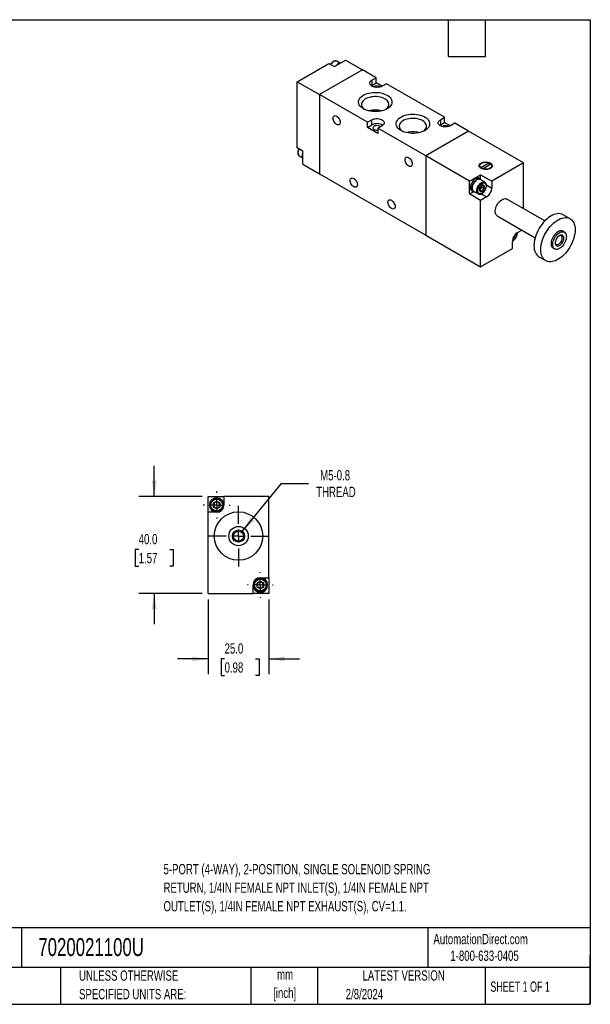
# Model space of a CAD drawing. Header units: millimetres. Extents: x 13 to 546, y 13 to 419.
# Tile 2 of 2: x 311 to 546, y 13 to 419. Entities that reach past the tile are written whole.
import ezdxf

# ---------------------------------------------------------------- set-up
doc = ezdxf.new("R2010")
doc.units = ezdxf.units.MM
doc.header["$LTSCALE"] = 2
doc.linetypes.add('CENTERX2', pattern=[20.32, 12.7, -2.54, 2.54, -2.54])
doc.layers.add('CENTER', color=40, linetype='CENTERX2')
doc.layers.add('DIMENSIONS', color=140, linetype='Continuous', lineweight=25)
doc.layers.add('TEXT', color=140, linetype='Continuous', lineweight=25)
doc.styles.add('SLDTEXTSTYLE0', font='TXT', dxfattribs={"width": 0.7})
doc.styles.add('SLDTEXTSTYLE1', font='TXT', dxfattribs={"width": 0.65})
doc.dimstyles.new('SLDDIMSTYLE0', dxfattribs={"dimtxt": 4.316016, "dimasz": 6.604, "dimexe": 0, "dimexo": 0.0625, "dimgap": 1.079004, "dimtad": 0, "dimtih": 1, "dimtoh": 1, "dimrnd": 1e-09, "dimzin": 4, "dimdsep": 46, "dimtxsty": 'SLDTEXTSTYLE0', "dimsah": 1, "dimcen": 0.09, "dimadec": 0, "dimazin": 1, "dimtfac": 1, "dimtmove": 0, "dimatfit": 0, "dimfxl": 0, "dimfrac": 2, "dimtolj": 1, "dimtzin": 12, "dimarcsym": 0})
doc.dimstyles.new('SLDDIMSTYLE5', dxfattribs={"dimtxt": 4.316016, "dimasz": 6.604, "dimexe": 0, "dimexo": 0.0625, "dimgap": 1.079004, "dimtad": 0, "dimtih": 1, "dimtoh": 1, "dimrnd": 1e-09, "dimzin": 12, "dimdsep": 46, "dimtxsty": 'SLDTEXTSTYLE0', "dimsah": 1, "dimcen": 0, "dimadec": 0, "dimazin": 3, "dimtfac": 1, "dimtofl": 0, "dimtmove": 0, "dimatfit": 3, "dimfxl": 0, "dimfrac": 2, "dimtolj": 1, "dimtzin": 12, "dimarcsym": 0})

# ---------------------------------------------------------------- blocks, each defined once
blk = doc.blocks.new('_D_10')
at = {"layer": 'DIMENSIONS'}
for p, q in [((388.49, 179.73), (388.49, 148.91)), ((413.49, 179.73), (413.49, 148.91)), ((388.49, 155.26), (375.79, 155.26)), ((395.25, 155.26), (393.8, 155.26)), ((393.8, 155.26), (393.8, 148.4)), ((408.07, 155.26), (409.52, 155.26)), ((409.52, 155.26), (409.52, 148.4)), ((413.49, 155.26), (426.19, 155.26)), ((393.8, 148.4), (395.25, 148.4)), ((409.52, 148.4), (408.07, 148.4))]:
    blk.add_line(p, q, dxfattribs=at)
for points in [[(388.49, 155.26), (381.89, 156.28), (381.89, 154.25)], [(413.49, 155.26), (420.1, 154.25), (420.1, 156.28)]]:
    blk.add_solid(points, dxfattribs=at)
at = {"layer": 'DIMENSIONS', "char_height": 4.233, "attachment_point": 1, "style": 'SLDTEXTSTYLE0'}
for s, insert in [('25.0', (395.25, 161.69)), ('0.98', (395.25, 153.86))]:
    blk.add_mtext(s, dxfattribs=dict(at, insert=insert))
blk = doc.blocks.new('_D_11')
at = {"layer": 'DIMENSIONS'}
for p, q in [((366.23, 222.27), (366.23, 234.97)), ((385.95, 222.27), (359.88, 222.27)), ((359.82, 200.4), (358.37, 200.4)), ((358.37, 200.4), (358.37, 193.54)), ((372.64, 200.4), (374.09, 200.4)), ((374.09, 200.4), (374.09, 193.54)), ((358.37, 193.54), (359.82, 193.54)), ((374.09, 193.54), (372.64, 193.54)), ((385.95, 182.27), (359.88, 182.27)), ((366.23, 182.27), (366.23, 169.57))]:
    blk.add_line(p, q, dxfattribs=at)
for points in [[(366.23, 222.27), (367.25, 228.87), (365.22, 228.87)], [(366.23, 182.27), (365.22, 175.67), (367.25, 175.67)]]:
    blk.add_solid(points, dxfattribs=at)
at = {"layer": 'DIMENSIONS', "char_height": 4.233, "attachment_point": 1, "style": 'SLDTEXTSTYLE0'}
for s, insert in [('40.0', (359.82, 206.82)), ('1.57', (359.82, 199))]:
    blk.add_mtext(s, dxfattribs=dict(at, insert=insert))
blk = doc.blocks.new('_D_12')
at = {"layer": 'DIMENSIONS'}
for p, q in [((402.57, 207.91), (418.75, 227.72)), ((418.75, 227.72), (429.87, 227.72))]:
    blk.add_line(p, q, dxfattribs=at)
blk.add_solid([(402.57, 207.91), (407.54, 212.38), (405.96, 213.66)], dxfattribs=at)
at = {"layer": 'DIMENSIONS', "char_height": 4.233, "attachment_point": 1, "style": 'SLDTEXTSTYLE0'}
for s, insert in [('M5-0.8', (434.68, 233.18)), ('THREAD', (433.04, 226.32))]:
    blk.add_mtext(s, dxfattribs=dict(at, insert=insert))
blk = doc.blocks.new('SW_CENTERMARKSYMBOL_4')
at = {"layer": 'CENTER', "color": 0}
for p, q in [((0, 5.08), (0, 5.29)), ((-5.08, 0), (-5.29, 0)), ((0, 0), (-2.54, 0)), ((0, 0), (0, 2.54)), ((0, 0), (0, -2.54)), ((0, 0), (2.54, 0)), ((5.08, 0), (5.29, 0)), ((0, -5.08), (0, -5.29))]:
    blk.add_line(p, q, dxfattribs=at)
blk = doc.blocks.new('SW_CENTERMARKSYMBOL_5')
at = {"layer": 'CENTER', "color": 0}
for p, q in [((0, 5.08), (0, 5.54)), ((-5.08, 0), (-5.54, 0)), ((0, 0), (-2.54, 0)), ((0, 0), (0, 2.54)), ((0, 0), (0, -2.54)), ((0, 0), (2.54, 0)), ((5.08, 0), (5.54, 0)), ((0, -5.08), (0, -5.54))]:
    blk.add_line(p, q, dxfattribs=at)
blk = doc.blocks.new('SW_CENTERMARKSYMBOL_6')
at = {"layer": 'CENTER', "color": 0}
for p, q in [((0, 5.08), (0, 12.54)), ((-5.08, 0), (-12.54, 0)), ((0, 0), (-2.54, 0)), ((0, 0), (0, 2.54)), ((0, 0), (0, -2.54)), ((0, 0), (2.54, 0)), ((5.08, 0), (12.54, 0)), ((0, -5.08), (0, -12.54))]:
    blk.add_line(p, q, dxfattribs=at)

msp = doc.modelspace()

# ---------------------------------------------------------------- linework, layer by layer
for p, q in [((440.558, 399.743), (445.154, 402.396)), ((445.154, 402.396), (452.084, 398.396)), ((425.214, 393.497), (438.295, 401.049)), ((452.084, 398.396), (434.406, 388.191)), ((438.295, 401.049), (440.558, 399.743)), ((442.889, 401.164), (441.579, 401.92)), ((457.741, 395.13), (452.084, 398.396)), ((455.973, 394.11), (457.741, 395.13)), ((457.741, 393.007), (457.741, 395.13)), ((425.214, 366.143), (425.214, 393.497)), ((425.214, 393.497), (434.406, 388.191)), ((455.973, 391.987), (455.724, 391.823)), ((455.973, 394.11), (455.973, 391.987)), ((455.973, 391.987), (457.741, 393.007)), ((460.143, 391.62), (457.741, 393.007)), ((461.983, 392.681), (460.215, 391.66)), ((486.025, 378.802), (461.983, 392.681)), ((434.406, 388.191), (434.406, 355.529)), ((454.205, 376.761), (434.406, 388.191)), ((484.257, 377.781), (486.025, 378.802)), ((486.025, 376.679), (486.025, 378.802)), ((454.205, 376.761), (455.973, 377.781)), ((454.205, 374.638), (454.205, 376.761)), ((454.205, 374.638), (455.973, 375.658)), ((458.448, 372.189), (454.205, 374.638)), ((455.973, 375.658), (455.973, 377.781)), ((460.215, 375.332), (458.448, 374.312)), ((478.247, 362.882), (458.448, 374.312)), ((458.448, 374.312), (458.448, 372.189)), ((484.257, 375.658), (484.008, 375.495)), ((484.257, 377.781), (484.257, 375.658)), ((484.257, 375.658), (486.025, 376.679)), ((488.428, 375.292), (486.025, 376.679)), ((490.267, 376.353), (488.5, 375.332)), ((495.924, 373.087), (490.267, 376.353)), ((495.924, 373.087), (478.247, 362.882)), ((518.552, 360.025), (495.924, 373.087)), ((427.476, 364.837), (425.214, 366.143)), ((426.102, 362.863), (427.411, 362.107)), ((427.476, 359.529), (427.476, 364.837)), ((478.247, 362.882), (478.247, 330.22)), ((496.278, 352.473), (478.247, 362.882)), ((427.476, 359.529), (434.406, 355.529)), ((500.474, 358.584), (500.368, 358.404)), ((500.474, 358.812), (500.474, 358.223)), ((504.353, 360.016), (500.889, 358.016)), ((500.889, 357.822), (500.889, 358.016)), ((501.596, 357.608), (505.06, 359.608)), ((504.353, 360.016), (504.353, 359.2)), ((518.552, 360.025), (505.47, 352.473)), ((505.474, 358.223), (505.474, 358.812)), ((505.58, 358.404), (505.474, 358.584)), ((518.552, 341.129), (518.552, 360.025)), ((434.406, 355.529), (478.247, 330.22)), ((496.278, 352.473), (500.874, 355.126)), ((500.818, 353.315), (500.253, 353.642)), ((500.874, 355.126), (505.47, 352.473)), ((500.874, 353.281), (500.874, 355.126)), ((501.596, 357.608), (501.452, 357.525)), ((501.596, 357.608), (501.596, 357.472)), ((496.278, 347.165), (496.278, 352.473)), ((502.603, 351.997), (500.693, 353.099)), ((501.404, 349.944), (500.962, 349.394)), ((501.404, 350.533), (501.397, 350.659)), ((501.404, 350.649), (501.404, 350.533)), ((501.404, 350.533), (501.404, 349.944)), ((501.404, 349.944), (502.315, 349.418)), ((503.239, 350.903), (505.47, 349.615)), ((505.47, 352.473), (505.47, 349.615)), ((496.278, 347.165), (497.876, 348.088)), ((500.874, 344.512), (496.278, 347.165)), ((497.253, 348.445), (497.819, 348.119)), ((497.944, 348.335), (499.853, 347.233)), ((500.962, 349.394), (500.521, 348.845)), ((500.521, 348.845), (501.431, 348.319)), ((503.349, 345.941), (500.874, 344.512)), ((501.118, 347.228), (503.349, 345.941)), ((500.874, 317.158), (500.874, 344.512)), ((527.353, 336.048), (511.713, 345.077)), ((507.713, 338.148), (523.353, 329.119)), ((537.764, 336.965), (534.936, 338.598)), ((478.247, 330.22), (500.874, 317.158)), ((514.775, 329.975), (515.043, 329.82)), ((515.043, 329.82), (514.991, 330.237)), ((515.862, 331.103), (515.9, 330.894)), ((516.077, 331.242), (517.877, 332.281)), ((535.401, 331.402), (534.764, 331.769)), ((513.956, 324.71), (513.956, 327.567)), ((514.156, 328.722), (514.159, 328.72)), ((500.874, 317.158), (513.956, 324.71)), ((524.937, 321.277), (527.765, 319.644)), ((530.765, 324.841), (531.401, 324.473)), ((388.492, 215.771), (388.492, 222.271)), ((388.492, 222.271), (394.992, 222.271)), ((394.992, 222.271), (394.992, 218.771)), ((413.492, 222.271), (394.992, 222.271)), ((413.492, 188.771), (413.492, 222.271)), ((391.992, 215.771), (388.492, 215.771)), ((388.492, 182.271), (388.492, 215.771)), ((409.992, 188.771), (413.492, 188.771)), ((413.492, 188.771), (413.492, 182.271)), ((406.992, 182.271), (406.992, 185.771)), ((388.492, 182.271), (406.992, 182.271)), ((413.492, 182.271), (406.992, 182.271))]:
    msp.add_line(p, q)
at = {"flags": 128}
for points in [[(441.579, 401.92), (441.285, 402.029), (440.948, 402.042), (440.584, 401.96), (440.204, 401.784), (439.825, 401.522), (439.46, 401.183), (439.124, 400.782), (439.018, 400.632)], [(460.215, 391.66), (459.79, 391.456), (459.306, 391.301), (458.781, 391.199), (458.233, 391.155), (457.68, 391.17), (457.141, 391.243), (456.634, 391.372), (456.178, 391.553), (455.786, 391.779), (455.473, 392.042), (455.25, 392.335), (455.123, 392.646), (455.097, 392.965), (455.174, 393.281), (455.35, 393.585), (455.619, 393.864), (455.973, 394.11)], [(452.508, 382.312), (451.945, 382.68), (451.465, 383.085), (451.075, 383.52), (450.78, 383.98), (450.586, 384.458), (450.494, 384.945), (450.507, 385.436), (450.625, 385.921), (450.845, 386.395), (451.164, 386.849), (451.577, 387.278), (452.079, 387.674), (452.661, 388.031), (453.314, 388.344), (454.029, 388.609), (454.796, 388.821), (455.601, 388.977), (456.434, 389.074), (457.281, 389.112), (458.129, 389.089), (458.967, 389.007), (459.78, 388.865), (460.557, 388.667), (461.286, 388.415), (461.956, 388.114), (462.557, 387.767), (463.08, 387.38), (463.516, 386.959), (463.859, 386.511), (464.104, 386.041), (464.247, 385.558), (464.286, 385.068), (464.221, 384.579), (464.052, 384.098), (463.782, 383.633), (463.415, 383.191), (462.957, 382.778), (462.414, 382.401), (461.795, 382.065), (461.109, 381.775), (460.367, 381.536), (459.58, 381.352), (458.759, 381.225), (457.918, 381.158), (457.068, 381.15), (456.224, 381.203), (455.397, 381.315), (454.6, 381.485), (453.845, 381.711), (453.145, 381.988), (452.508, 382.312)], [(461.777, 382.056), (462.104, 382.315), (462.481, 382.702), (462.763, 383.116), (462.946, 383.548), (463.024, 383.99), (462.998, 384.434), (462.867, 384.872), (462.634, 385.295), (462.304, 385.697), (461.882, 386.068), (461.376, 386.403), (460.795, 386.695), (460.152, 386.939), (459.456, 387.13), (458.723, 387.265), (457.964, 387.34), (457.194, 387.355), (456.429, 387.31), (455.681, 387.205), (454.964, 387.041), (454.293, 386.824), (453.68, 386.555), (453.136, 386.241), (452.67, 385.887), (452.293, 385.499), (452.011, 385.086), (451.828, 384.654), (451.75, 384.212), (451.776, 383.768), (451.907, 383.33), (452.14, 382.906), (452.47, 382.505), (452.893, 382.133), (452.997, 382.056)], [(441.477, 375.862), (441.147, 376.095), (440.833, 376.403), (440.551, 376.77), (440.316, 377.177), (440.139, 377.605), (440.029, 378.03), (439.992, 378.433), (440.029, 378.794), (440.139, 379.093), (440.316, 379.316), (440.551, 379.451), (440.833, 379.493), (441.147, 379.439), (441.477, 379.291), (441.808, 379.057), (442.121, 378.749), (442.403, 378.382), (442.638, 377.975), (442.815, 377.548), (442.925, 377.122), (442.962, 376.719), (442.925, 376.359), (442.815, 376.06), (442.638, 375.837), (442.403, 375.701), (442.121, 375.659), (441.808, 375.714), (441.477, 375.862)], [(455.973, 377.781), (456.399, 377.986), (456.882, 378.141), (457.407, 378.243), (457.956, 378.287), (458.509, 378.272), (459.048, 378.199), (459.554, 378.07), (460.011, 377.889), (460.402, 377.663), (460.715, 377.4), (460.939, 377.107), (461.065, 376.796), (461.091, 376.477), (461.014, 376.16), (460.839, 375.857), (460.569, 375.578), (460.215, 375.332)], [(468.064, 373.332), (467.502, 373.699), (467.022, 374.104), (466.631, 374.54), (466.337, 375), (466.142, 375.477), (466.051, 375.965), (466.064, 376.455), (466.181, 376.941), (466.401, 377.414), (466.72, 377.869), (467.134, 378.297), (467.635, 378.693), (468.217, 379.051), (468.87, 379.364), (469.586, 379.628), (470.352, 379.84), (471.158, 379.996), (471.99, 380.094), (472.837, 380.131), (473.686, 380.109), (474.523, 380.026), (475.337, 379.885), (476.114, 379.687), (476.843, 379.435), (477.513, 379.133), (478.114, 378.786), (478.636, 378.4), (479.072, 377.979), (479.415, 377.53), (479.66, 377.061), (479.803, 376.577), (479.843, 376.087), (479.777, 375.598), (479.608, 375.118), (479.338, 374.653), (478.971, 374.21), (478.513, 373.797), (477.97, 373.42), (477.351, 373.084), (476.666, 372.795), (475.923, 372.556), (475.136, 372.372), (474.316, 372.245), (473.474, 372.177), (472.625, 372.17), (471.78, 372.222), (470.953, 372.335), (470.156, 372.505), (469.402, 372.73), (468.701, 373.007), (468.064, 373.332)], [(477.333, 373.075), (477.66, 373.334), (478.037, 373.722), (478.32, 374.135), (478.502, 374.567), (478.581, 375.009), (478.554, 375.453), (478.424, 375.891), (478.191, 376.315), (477.86, 376.716), (477.438, 377.088), (476.932, 377.423), (476.352, 377.715), (475.708, 377.959), (475.013, 378.15), (474.279, 378.284), (473.52, 378.36), (472.751, 378.375), (471.985, 378.329), (471.237, 378.224), (470.521, 378.061), (469.85, 377.843), (469.236, 377.575), (468.692, 377.26), (468.227, 376.906), (467.849, 376.519), (467.567, 376.105), (467.385, 375.674), (467.306, 375.231), (467.332, 374.787), (467.463, 374.349), (467.696, 373.926), (468.027, 373.524), (468.449, 373.153), (468.554, 373.075)], [(459.509, 374.924), (459.398, 375.018), (459.105, 375.186), (458.749, 375.308), (458.352, 375.375), (457.939, 375.382), (457.535, 375.33), (457.167, 375.222), (456.856, 375.064), (456.624, 374.866), (456.484, 374.642), (456.445, 374.404), (456.51, 374.168), (456.674, 373.949), (456.927, 373.76), (456.927, 373.76)], [(488.5, 375.332), (488.074, 375.128), (487.59, 374.973), (487.065, 374.871), (486.517, 374.827), (485.964, 374.842), (485.425, 374.915), (484.919, 375.044), (484.462, 375.224), (484.07, 375.45), (483.758, 375.714), (483.534, 376.006), (483.407, 376.318), (483.382, 376.637), (483.458, 376.953), (483.634, 377.256), (483.903, 377.536), (484.257, 377.781)], [(425.936, 365.726), (425.86, 365.559), (425.68, 365.067), (425.569, 364.582), (425.532, 364.122), (425.569, 363.706), (425.68, 363.348), (425.86, 363.064), (426.101, 362.863), (426.102, 362.863)], [(471.176, 358.717), (470.845, 358.951), (470.531, 359.259), (470.25, 359.626), (470.015, 360.033), (469.838, 360.46), (469.728, 360.886), (469.691, 361.289), (469.728, 361.649), (469.838, 361.948), (470.015, 362.171), (470.25, 362.307), (470.531, 362.349), (470.845, 362.294), (471.176, 362.146), (471.506, 361.913), (471.82, 361.605), (472.101, 361.238), (472.337, 360.831), (472.513, 360.403), (472.623, 359.978), (472.661, 359.574), (472.623, 359.214), (472.513, 358.915), (472.337, 358.692), (472.101, 358.557), (471.82, 358.515), (471.506, 358.569), (471.176, 358.717)], [(501.065, 357.71), (500.729, 357.946), (500.48, 358.216), (500.326, 358.508), (500.274, 358.812), (500.326, 359.116), (500.48, 359.409), (500.729, 359.678), (501.065, 359.914), (501.474, 360.108), (501.941, 360.252), (502.447, 360.341), (502.974, 360.371), (503.501, 360.341), (504.007, 360.252), (504.474, 360.108), (504.883, 359.914), (505.219, 359.678), (505.469, 359.409), (505.622, 359.116), (505.674, 358.812), (505.622, 358.508), (505.469, 358.216), (505.219, 357.946), (504.883, 357.71), (504.474, 357.516), (504.007, 357.372), (503.501, 357.283), (502.974, 357.254), (502.447, 357.283), (501.941, 357.372), (501.474, 357.516), (501.065, 357.71)], [(500.889, 358.016), (500.646, 358.286), (500.507, 358.578), (500.477, 358.881), (500.557, 359.181), (500.745, 359.465), (501.03, 359.72), (501.402, 359.934), (501.843, 360.099), (502.335, 360.207), (502.854, 360.254), (503.379, 360.236), (503.886, 360.156), (504.353, 360.016)], [(505.06, 359.608), (505.302, 359.339), (505.441, 359.046), (505.471, 358.743), (505.391, 358.443), (505.204, 358.159), (504.918, 357.905), (504.546, 357.69), (504.105, 357.525), (503.614, 357.417), (503.094, 357.371), (502.569, 357.388), (502.062, 357.468), (501.596, 357.608)], [(504.497, 359.283), (504.474, 359.292), (504.353, 359.336)], [(448.548, 350.141), (448.218, 350.375), (447.904, 350.683), (447.622, 351.05), (447.387, 351.457), (447.21, 351.884), (447.1, 352.31), (447.063, 352.713), (447.1, 353.073), (447.21, 353.372), (447.387, 353.595), (447.622, 353.731), (447.904, 353.773), (448.218, 353.718), (448.548, 353.571), (448.879, 353.337), (449.192, 353.029), (449.474, 352.662), (449.709, 352.255), (449.886, 351.828), (449.996, 351.402), (450.033, 350.999), (449.996, 350.639), (449.886, 350.34), (449.709, 350.117), (449.474, 349.981), (449.192, 349.939), (448.879, 349.993), (448.548, 350.141)], [(500.253, 353.642), (500.182, 353.679), (499.87, 353.771), (499.519, 353.77), (499.143, 353.677), (498.753, 353.493), (498.363, 353.226), (497.986, 352.885), (497.636, 352.482), (497.324, 352.029), (497.06, 351.543), (496.854, 351.039), (496.712, 350.536), (496.641, 350.05), (496.641, 349.598), (496.712, 349.195), (496.854, 348.855), (497.06, 348.59), (497.253, 348.445)], [(501.293, 352.753), (501.217, 352.905), (501.011, 353.171), (500.748, 353.352), (500.435, 353.444), (500.085, 353.444), (499.708, 353.35), (499.318, 353.167), (498.929, 352.9), (498.552, 352.559), (498.202, 352.155), (497.889, 351.702), (497.626, 351.216), (497.42, 350.713), (497.278, 350.21), (497.206, 349.724), (497.206, 349.272), (497.278, 348.869), (497.42, 348.529), (497.626, 348.264), (497.889, 348.082), (498.202, 347.99), (498.543, 347.989)], [(500.693, 353.099), (500.399, 353.208), (500.063, 353.221), (499.698, 353.138), (499.318, 352.963), (498.939, 352.7), (498.574, 352.362), (498.238, 351.96), (497.943, 351.511), (497.702, 351.031), (497.522, 350.539), (497.411, 350.054), (497.374, 349.594), (497.411, 349.178), (497.522, 348.821), (497.702, 348.536), (497.943, 348.335), (497.944, 348.335)], [(499.877, 347.22), (499.853, 347.233), (499.611, 347.434), (499.431, 347.718), (499.32, 348.076), (499.283, 348.492), (499.32, 348.952), (499.431, 349.437), (499.611, 349.929), (499.853, 350.409), (500.147, 350.858), (500.484, 351.26), (500.848, 351.598), (501.228, 351.86), (501.607, 352.036), (501.972, 352.119), (502.308, 352.106), (502.603, 351.997)], [(501.44, 348.297), (501.719, 348.503), (501.978, 348.782), (502.196, 349.113), (502.359, 349.473), (502.453, 349.834), (502.472, 350.17), (502.415, 350.456), (502.285, 350.67), (502.093, 350.797), (501.852, 350.827), (501.581, 350.758), (501.299, 350.595), (501.027, 350.351), (500.787, 350.042), (500.594, 349.694), (500.465, 349.33), (500.407, 348.978), (500.426, 348.664), (500.521, 348.412), (500.683, 348.24), (500.902, 348.161), (501.161, 348.18), (501.44, 348.297)], [(502.603, 351.997), (502.603, 351.996), (502.636, 351.976)], [(464.105, 341.161), (463.774, 341.394), (463.46, 341.702), (463.179, 342.069), (462.944, 342.476), (462.767, 342.904), (462.657, 343.33), (462.62, 343.733), (462.657, 344.093), (462.767, 344.392), (462.944, 344.615), (463.179, 344.751), (463.46, 344.792), (463.774, 344.738), (464.105, 344.59), (464.435, 344.356), (464.749, 344.048), (465.03, 343.682), (465.266, 343.274), (465.442, 342.847), (465.552, 342.421), (465.589, 342.018), (465.552, 341.658), (465.442, 341.359), (465.266, 341.136), (465.03, 341), (464.749, 340.959), (464.435, 341.013), (464.105, 341.161)], [(507.713, 338.148), (507.596, 338.224), (507.322, 338.487), (507.111, 338.83), (506.967, 339.245), (506.894, 339.722), (506.894, 340.248), (506.967, 340.809), (507.111, 341.39), (507.322, 341.978), (507.596, 342.556), (507.924, 343.11), (508.299, 343.625), (508.71, 344.087), (509.147, 344.486), (509.599, 344.81), (510.054, 345.052), (510.5, 345.204), (510.925, 345.263), (511.32, 345.228), (511.672, 345.099), (511.713, 345.077)], [(534.936, 338.598), (534.808, 338.668), (534.264, 338.893), (533.677, 339.027), (533.05, 339.066), (532.392, 339.013), (531.709, 338.866), (531.007, 338.627), (530.294, 338.299), (529.578, 337.886), (528.865, 337.391), (528.164, 336.819), (527.48, 336.177), (526.822, 335.471), (526.196, 334.708), (525.608, 333.896), (525.064, 333.044), (524.571, 332.159), (524.133, 331.252), (523.754, 330.331), (523.438, 329.407), (523.189, 328.487), (523.01, 327.583), (522.901, 326.703), (522.865, 325.856), (522.901, 325.051), (523.01, 324.296), (523.189, 323.598), (523.438, 322.966), (523.754, 322.406), (524.133, 321.923), (524.571, 321.522), (524.937, 321.277)], [(539.836, 332.387), (539.799, 331.54), (539.691, 330.66), (539.511, 329.755), (539.263, 328.836), (538.947, 327.911), (538.568, 326.991), (538.13, 326.083), (537.636, 325.199), (537.093, 324.347), (536.505, 323.535), (535.879, 322.772), (535.22, 322.066), (534.537, 321.423), (533.835, 320.852), (533.123, 320.357), (532.406, 319.943), (531.694, 319.616), (530.992, 319.377), (530.309, 319.23), (529.651, 319.176), (529.024, 319.216), (528.436, 319.349), (527.893, 319.574), (527.399, 319.889), (526.961, 320.29), (526.582, 320.773), (526.267, 321.334), (526.018, 321.966), (525.838, 322.663), (525.73, 323.418), (525.694, 324.223), (525.73, 325.07), (525.838, 325.95), (526.018, 326.855), (526.267, 327.774), (526.582, 328.698), (526.961, 329.619), (527.399, 330.526), (527.893, 331.411), (528.436, 332.263), (529.024, 333.075), (529.651, 333.838), (530.309, 334.544), (530.992, 335.186), (531.694, 335.758), (532.406, 336.253), (533.123, 336.667), (533.835, 336.994), (534.537, 337.233), (535.22, 337.38), (535.879, 337.434), (536.505, 337.394), (537.093, 337.261), (537.636, 337.036), (538.13, 336.721), (538.568, 336.32), (538.947, 335.837), (539.263, 335.276), (539.511, 334.644), (539.691, 333.947), (539.799, 333.192), (539.836, 332.387)], [(534.764, 331.769), (534.724, 331.792), (534.371, 331.92), (533.977, 331.956), (533.552, 331.896), (533.106, 331.744), (532.651, 331.503), (532.199, 331.178), (531.762, 330.78), (531.35, 330.317), (530.976, 329.802), (530.648, 329.249), (530.374, 328.671), (530.163, 328.083), (530.018, 327.501), (529.945, 326.94), (529.945, 326.415), (530.018, 325.938), (530.163, 325.523), (530.374, 325.179), (530.648, 324.917), (530.765, 324.841)], [(536.229, 329.57), (536.193, 329.025), (536.084, 328.452), (535.905, 327.865), (535.662, 327.281), (535.36, 326.713), (535.008, 326.177), (534.614, 325.687), (534.188, 325.255), (533.742, 324.892), (533.287, 324.608), (532.835, 324.411), (532.398, 324.305), (531.987, 324.293), (531.612, 324.375), (531.284, 324.549), (531.01, 324.812), (530.799, 325.155), (530.655, 325.571), (530.582, 326.047), (530.582, 326.573), (530.655, 327.134), (530.799, 327.716), (531.01, 328.303), (531.284, 328.881), (531.612, 329.435), (531.987, 329.95), (532.398, 330.412), (532.835, 330.811), (533.287, 331.135), (533.742, 331.377), (534.188, 331.529), (534.614, 331.588), (535.008, 331.553), (535.36, 331.424), (535.662, 331.205), (535.905, 330.901), (536.084, 330.521), (536.193, 330.073), (536.229, 329.57)], [(535.169, 328.958), (535.133, 329.348), (535.026, 329.68), (534.852, 329.941), (534.619, 330.12), (534.336, 330.21), (534.015, 330.206), (533.669, 330.11), (533.311, 329.925), (532.958, 329.658), (532.622, 329.321), (532.319, 328.927), (532.06, 328.493), (531.855, 328.036), (531.714, 327.575), (531.642, 327.129), (531.642, 326.716), (531.714, 326.353), (531.855, 326.055), (532.06, 325.834), (532.319, 325.699), (532.622, 325.655), (532.958, 325.706), (533.311, 325.847), (533.669, 326.074), (534.015, 326.378), (534.336, 326.745), (534.619, 327.161), (534.852, 327.609), (535.026, 328.07), (535.133, 328.526), (535.169, 328.958)], [(531.641, 327.106), (531.67, 326.916), (531.778, 326.622), (531.952, 326.402), (532.184, 326.269), (532.461, 326.228), (532.77, 326.281), (533.095, 326.427), (533.42, 326.657), (533.729, 326.96), (534.006, 327.321), (534.238, 327.722), (534.412, 328.142), (534.52, 328.561), (534.556, 328.958)]]:
    msp.add_lwpolyline(points, dxfattribs=at)
for centre, radius in [((391.992, 218.771), 2.75), ((391.992, 218.771), 1.464), ((400.992, 205.971), 10), ((400.992, 205.971), 4), ((400.992, 205.971), 2.5), ((400.992, 205.971), 2.067), ((409.992, 185.771), 2.75), ((409.992, 185.771), 1.464)]:
    msp.add_circle(centre, radius)
for centre, radius, start, end in [((444.093, 397.597), 3.838, 121.04427, 139.16042), ((443.124, 399.276), 1.901, 92.58861, 122.11185), ((458.094, 389.366), 2.369, 56.03958, 123.96042), ((457.387, 372.863), 8.957, 73.2002, 106.7998), ((458.08, 371.765), 4.427, 57.41144, 118.42921), ((486.378, 373.037), 2.369, 56.03958, 123.96042), ((458.086, 375.991), 2.514, 242.55082, 278.2691), ((472.943, 363.882), 8.957, 73.2002, 106.7998), ((430.051, 363.037), 2.786, 158.17276, 202.46818), ((499.488, 350.622), 1.919, 320.22793, 357.36071), ((500.865, 349.824), 4.61, 302.60548, 357.39452), ((499.722, 350.352), 1.567, 298.70005, 322.33628), ((518.561, 327.358), 4.61, 122.60548, 177.39452), ((513.002, 330.567), 2.201, 301.25998, 358.7454), ((533.68, 329.106), 0.888, 350.4138, 119.69422), ((391.992, 218.771), 3, 0, 270), ((391.992, 218.771), 1.25, 120, 180), ((391.992, 218.771), 1.25, 60, 120), ((391.992, 218.771), 1.25, 0, 60), ((391.992, 218.771), 1.25, 180, 240), ((391.992, 218.771), 1.25, 240, 300), ((391.992, 218.771), 3, 270, 0), ((391.992, 218.771), 1.25, 300, 0), ((409.992, 185.771), 3, 90, 180), ((409.992, 185.771), 1.25, 60, 120), ((409.992, 185.771), 3, 270, 90), ((409.992, 185.771), 3, 180, 270), ((409.992, 185.771), 1.25, 120, 180), ((409.992, 185.771), 1.25, 180, 240), ((409.992, 185.771), 1.25, 240, 300), ((409.992, 185.771), 1.25, 0, 60), ((409.992, 185.771), 1.25, 300, 0)]:
    msp.add_arc(centre, radius, start, end)
for points, knots in [([(441.581, 401.913), (441.499, 401.956), (441.325, 402.045), (441.021, 402.086), (440.695, 402.059), (440.366, 401.96), (440.046, 401.803), (439.73, 401.59), (439.449, 401.346), (439.214, 401.094), (439.042, 400.886), (438.95, 400.751), (438.911, 400.694)], [0, 0, 0, 0, 0.1030179, 0.2172027, 0.3328844, 0.4479654, 0.5602484, 0.6678693, 0.7854346, 0.8726819, 0.9460637, 1, 1, 1, 1]), ([(425.832, 365.786), (425.809, 365.741), (425.753, 365.636), (425.671, 365.423), (425.577, 365.151), (425.499, 364.831), (425.45, 364.506), (425.438, 364.181), (425.466, 363.867), (425.538, 363.571), (425.657, 363.299), (425.833, 363.069), (425.977, 362.925), (426.07, 362.883), (426.074, 362.882)], [0, 0, 0, 0, 0.0399127, 0.09381158, 0.18245963, 0.27316611, 0.36925169, 0.46827436, 0.56954908, 0.67262981, 0.77740087, 0.88438855, 0.99551461, 1, 1, 1, 1]), ([(499.707, 348.492), (499.707, 349.596), (500.484, 350.941), (502.396, 352.045), (503.172, 351.597), (503.172, 350.493)], [0, 0, 0, 0, 0.5, 0.5, 1, 1, 1, 1]), ([(503.172, 350.493), (503.172, 349.388), (502.396, 348.044), (500.484, 346.94), (499.707, 347.388), (499.707, 348.492)], [0, 0, 0, 0, 0.5, 0.5, 1, 1, 1, 1]), ([(500.548, 349.576), (500.499, 349.411), (500.469, 349.234), (500.469, 348.831), (500.499, 348.618), (500.548, 348.398)], [0, 0, 0, 0, 0.5, 0.5, 1, 1, 1, 1]), ([(501.431, 350.676), (501.239, 350.524), (501.062, 350.36), (500.761, 349.986), (500.644, 349.784), (500.548, 349.576)], [0, 0, 0, 0, 0.5, 0.5, 1, 1, 1, 1]), ([(502.315, 350.597), (502.123, 350.637), (501.946, 350.668), (501.645, 350.695), (501.528, 350.691), (501.431, 350.676)], [0, 0, 0, 0, 0.5, 0.5, 1, 1, 1, 1]), ([(502.315, 349.418), (502.267, 349.638), (502.236, 349.852), (502.236, 350.254), (502.267, 350.432), (502.315, 350.597)], [0, 0, 0, 0, 0.5, 0.5, 1, 1, 1, 1]), ([(502.713, 348.758), (502.793, 348.907), (502.905, 349.116), (503.035, 349.436), (503.127, 349.708), (503.205, 350.028), (503.254, 350.354), (503.266, 350.679), (503.238, 350.993), (503.166, 351.289), (503.046, 351.558), (502.876, 351.798), (502.722, 351.913), (502.643, 351.971)], [0, 0, 0, 0, 0.1223413, 0.1719047, 0.2534224, 0.3368328, 0.4251897, 0.5162474, 0.6093761, 0.7041655, 0.8005092, 0.8988913, 1, 1, 1, 1]), ([(499.887, 347.224), (499.958, 347.188), (500.12, 347.105), (500.412, 347.068), (500.737, 347.094), (501.066, 347.193), (501.386, 347.35), (501.702, 347.563), (501.983, 347.808), (502.218, 348.058), (502.416, 348.302), (502.578, 348.532), (502.674, 348.694), (502.713, 348.758)], [0, 0, 0, 0, 0.0819557, 0.1879451, 0.295324, 0.4021452, 0.5063694, 0.606266, 0.7153933, 0.7963786, 0.8644935, 0.9462295, 1, 1, 1, 1]), ([(500.548, 348.398), (500.644, 348.413), (500.76, 348.417), (501.06, 348.39), (501.239, 348.359), (501.431, 348.319)], [0, 0, 0, 0, 0.5, 0.5, 1, 1, 1, 1]), ([(501.431, 348.319), (501.528, 348.526), (501.643, 348.726), (501.944, 349.1), (502.123, 349.266), (502.315, 349.418)], [0, 0, 0, 0, 0.5, 0.5, 1, 1, 1, 1]), ([(515.9, 330.894), (515.877, 330.629), (515.841, 330.22), (515.625, 329.629), (515.401, 329.183), (515.126, 328.761), (514.723, 328.296), (514.322, 327.934), (514.052, 327.85), (513.995, 327.832)], [0, 0, 0, 0, 0.2248314, 0.3470942, 0.4694883, 0.5917513, 0.7141454, 0.9389768, 1, 1, 1, 1]), ([(514.159, 328.72), (514.256, 328.928), (514.371, 329.128), (514.672, 329.502), (514.851, 329.668), (515.043, 329.82)], [0, 0, 0, 0, 0.5, 0.5, 1, 1, 1, 1]), ([(515.44, 329.159), (515.521, 329.309), (515.633, 329.518), (515.762, 329.838), (515.854, 330.11), (515.934, 330.43), (515.98, 330.755), (515.996, 331.009), (515.982, 331.145), (515.978, 331.179)], [0, 0, 0, 0, 0.2236124, 0.3142034, 0.4631993, 0.6156549, 0.7771515, 0.9435846, 1, 1, 1, 1]), ([(513.974, 327.693), (514.022, 327.715), (514.173, 327.785), (514.43, 327.967), (514.711, 328.209), (514.946, 328.46), (515.144, 328.704), (515.306, 328.934), (515.402, 329.095), (515.44, 329.159)], [0, 0, 0, 0, 0.0861332, 0.2710734, 0.4731026, 0.6230322, 0.7491346, 0.9004538, 1, 1, 1, 1]), ([(389.542, 218.771), (389.542, 220.123), (390.64, 221.221), (393.344, 221.221), (394.442, 220.123), (394.442, 218.771)], [0, 0, 0, 0, 0.5, 0.5, 1, 1, 1, 1]), ([(391.992, 220.214), (391.788, 220.096), (391.581, 219.977), (391.156, 219.731), (390.946, 219.61), (390.742, 219.492)], [0, 0, 0, 0, 0.5, 0.5, 1, 1, 1, 1]), ([(390.742, 219.492), (390.742, 219.257), (390.742, 219.017), (390.742, 218.524), (390.742, 218.285), (390.742, 218.049)], [0, 0, 0, 0, 0.5, 0.5, 1, 1, 1, 1]), ([(393.242, 219.492), (393.038, 219.61), (392.831, 219.73), (392.406, 219.975), (392.196, 220.096), (391.992, 220.214)], [0, 0, 0, 0, 0.5, 0.5, 1, 1, 1, 1]), ([(393.242, 218.049), (393.242, 218.285), (393.242, 218.524), (393.242, 219.017), (393.242, 219.257), (393.242, 219.492)], [0, 0, 0, 0, 0.5, 0.5, 1, 1, 1, 1]), ([(394.442, 218.771), (394.442, 217.418), (393.344, 216.321), (390.64, 216.321), (389.542, 217.418), (389.542, 218.771)], [0, 0, 0, 0, 0.5, 0.5, 1, 1, 1, 1]), ([(390.742, 218.049), (390.946, 217.931), (391.153, 217.812), (391.578, 217.566), (391.788, 217.445), (391.992, 217.327)], [0, 0, 0, 0, 0.5, 0.5, 1, 1, 1, 1]), ([(391.992, 217.327), (392.196, 217.445), (392.403, 217.565), (392.828, 217.81), (393.038, 217.931), (393.242, 218.049)], [0, 0, 0, 0, 0.5, 0.5, 1, 1, 1, 1]), ([(407.542, 185.771), (407.542, 187.123), (408.64, 188.221), (411.344, 188.221), (412.442, 187.123), (412.442, 185.771)], [0, 0, 0, 0, 0.5, 0.5, 1, 1, 1, 1]), ([(409.992, 187.214), (409.788, 187.096), (409.581, 186.977), (409.156, 186.731), (408.946, 186.61), (408.742, 186.492)], [0, 0, 0, 0, 0.5, 0.5, 1, 1, 1, 1]), ([(411.242, 186.492), (411.038, 186.61), (410.831, 186.73), (410.406, 186.975), (410.196, 187.096), (409.992, 187.214)], [0, 0, 0, 0, 0.5, 0.5, 1, 1, 1, 1]), ([(412.442, 185.771), (412.442, 184.418), (411.344, 183.321), (408.64, 183.321), (407.542, 184.418), (407.542, 185.771)], [0, 0, 0, 0, 0.5, 0.5, 1, 1, 1, 1]), ([(408.742, 186.492), (408.742, 186.257), (408.742, 186.017), (408.742, 185.524), (408.742, 185.285), (408.742, 185.049)], [0, 0, 0, 0, 0.5, 0.5, 1, 1, 1, 1]), ([(408.742, 185.049), (408.946, 184.931), (409.153, 184.812), (409.578, 184.566), (409.788, 184.445), (409.992, 184.327)], [0, 0, 0, 0, 0.5, 0.5, 1, 1, 1, 1]), ([(409.992, 184.327), (410.196, 184.445), (410.403, 184.565), (410.828, 184.81), (411.038, 184.931), (411.242, 185.049)], [0, 0, 0, 0, 0.5, 0.5, 1, 1, 1, 1]), ([(411.242, 185.049), (411.242, 185.285), (411.242, 185.524), (411.242, 186.017), (411.242, 186.257), (411.242, 186.492)], [0, 0, 0, 0, 0.5, 0.5, 1, 1, 1, 1])]:
    msp.add_open_spline(points, degree=3, knots=knots)
at = {"layer": 'TEXT'}
for p, q in [((12.7, 419.1), (546.1, 419.1)), ((487.68, 403.86), (487.68, 419.1)), ((502.92, 403.86), (502.92, 419.1)), ((546.1, 419.1), (546.1, 12.7)), ((487.68, 403.86), (502.92, 403.86)), ((546.1, 44.252), (12.7, 44.252)), ((311.518, 44.252), (311.518, 27.94)), ((479.151, 44.252), (479.151, 27.94)), ((546.1, 12.7), (546.1, 33.02)), ((546.1, 27.94), (12.7, 27.94)), ((327.56, 27.94), (327.56, 12.7)), ((406.049, 27.94), (406.049, 12.7)), ((433.624, 27.94), (433.624, 12.7)), ((502.697, 27.94), (502.697, 12.7)), ((12.7, 12.7), (546.1, 12.7))]:
    msp.add_line(p, q, dxfattribs=at)

# ---------------------------------------------------------------- block references
at = {"layer": 'CENTER'}
for name, p in [('SW_CENTERMARKSYMBOL_5', (391.992, 218.771)), ('SW_CENTERMARKSYMBOL_6', (400.992, 205.971)), ('SW_CENTERMARKSYMBOL_4', (409.992, 185.771))]:
    msp.add_blockref(name, p, dxfattribs=at)

# ---------------------------------------------------------------- texts
at = {"layer": 'TEXT'}
for s, insert, char_height, attachment_point, style in [('5-PORT (4-WAY), 2-POSITION, SINGLE SOLENOID SPRING', (370.062, 70.599), 4.23333, 1, 'SLDTEXTSTYLE0'), ('RETURN, 1/4IN FEMALE NPT INLET(S), 1/4IN FEMALE NPT', (370.062, 62.955), 4.23333, 1, 'SLDTEXTSTYLE0'), ('OUTLET(S), 1/4IN FEMALE NPT EXHAUST(S), CV=1.1.', (370.062, 55.311), 4.23333, 1, 'SLDTEXTSTYLE0'), ('AutomationDirect.com', (481.39, 41.753), 4.23333, 1, 'SLDTEXTSTYLE0'), ('7020021100U', (318.415, 40.037), 7.40833, 1, 'SLDTEXTSTYLE0'), ('1-800-633-0405', (488.383, 34.874), 4.23333, 1, 'SLDTEXTSTYLE0'), ('UNLESS OTHERWISE', (335.216, 26.668), 4.23333, 1, 'SLDTEXTSTYLE0'), ('mm', (420.198, 27.149), 4.2333, 2, 'SLDTEXTSTYLE0'), ('LATEST VERSION', (469.104, 26.728), 4.23333, 2, 'SLDTEXTSTYLE0'), ('SHEET 1 OF 1', (504.883, 22.103), 4.23333, 1, 'SLDTEXTSTYLE1'), ('SPECIFIED UNITS ARE:', (335.216, 19.024), 4.23333, 1, 'SLDTEXTSTYLE0'), ('[inch]', (420.03, 19.505), 4.2333, 2, 'SLDTEXTSTYLE0'), ('2/8/2024', (445.226, 19.027), 4.2333, 1, 'SLDTEXTSTYLE0')]:
    msp.add_mtext(s, dxfattribs=dict(at, insert=insert, char_height=char_height, attachment_point=attachment_point, style=style))

# ---------------------------------------------------------------- dimensions: what is measured, and where the dimension line sits
at = {"layer": 'DIMENSIONS'}
dim = msp.add_linear_dim(base=(366.231, 222.271), p1=(388.492, 182.271), p2=(388.492, 222.271), angle=90, dimstyle='SLDDIMSTYLE0', dxfattribs=at)
dim.commit()
dim.dimension.update_dxf_attribs({"geometry": '_D_11', "text_midpoint": (366.231, 200.399), "dimtype": 160})
dim = msp.add_diameter_dim_2p(p1=(399.411, 204.034), p2=(402.573, 207.907), text='M5-0.8\\PTHREAD', dimstyle='SLDDIMSTYLE5', override={"dimpost": '<>'}, dxfattribs=at)
dim.commit()
dim.dimension.update_dxf_attribs({"geometry": '_D_12', "text_midpoint": (444.752, 227.72), "dimtype": 163})
dim = msp.add_linear_dim(base=(413.492, 155.263), p1=(388.492, 182.271), p2=(413.492, 182.271), dimstyle='SLDDIMSTYLE0', dxfattribs=at)
dim.commit()
dim.dimension.update_dxf_attribs({"geometry": '_D_10', "text_midpoint": (401.661, 155.263), "dimtype": 160})

doc.saveas('drawing.dxf')
